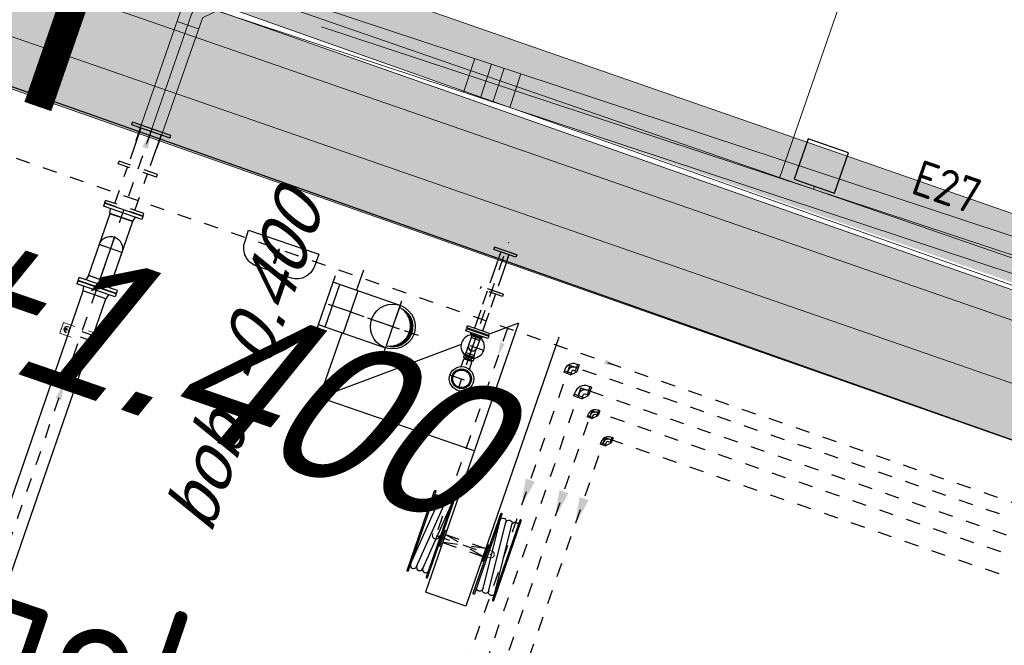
# Model space of a CAD drawing. Header units: metres. Extents: x 128615 to 129083, y 455669 to 456034.
# Tile 78 of 158: x 128813.39 to 128820.31, y 455829.28 to 455833.68. Entities that reach past the tile are written whole.
import ezdxf
from ezdxf.lldxf.tags import DXFTag

# ---------------------------------------------------------------- set-up
doc = ezdxf.new("R2010")
doc.units = ezdxf.units.M
for name, pattern in [('AM_ISO08W050', [18, 12, -1.5, 3, -1.5]), ('CENTER', [2, 1.25, -0.25, 0.25, -0.25]), ('CENTER2', [1.125, 0.75, -0.125, 0.125, -0.125]), ('DASHED', [19.05, 12.7, -6.35]), ('HIDDEN', [0.375, 0.25, -0.125]), ('RI-AWZI_SLIBLEIDING', [11, 5, -3, 0, -3]), ('RI-AWZI_TERREINRIOLERING', [19.8, 6, -1.8, 2.4, -1.8, 1.8, -1.8, 2.4, -1.8])]:
    doc.linetypes.add(name, pattern=pattern)
for name, color, linetype in [('01', 6, 'Continuous'), ('0H', 6, 'CENTER'), ('0Hid', 6, 'HIDDEN'), ('0Hu1', 6, 'Continuous'), ('0Symbol', 6, 'Continuous'), ('11', 6, 'CENTER'), ('B-XX-GR-GRAS-G', 90, 'Continuous'), ('B-XX-GR-KRUIDEN-G', 98, 'Continuous'), ('B-XX-KL-ELEKTRA-G_HDSR', 190, 'HDSR_Elektra'), ('B-XX-OG-BEBOUWING-G', 1, 'Continuous'), ('B-XX-RI-AWZI_TERREINRIOLERING-T25_HDSR', 7, 'Continuous'), ('WL5771--_T_KANAAL-H', 6, 'Continuous'), ('WL5773--_HARTLIJN', 6, 'CENTER2'), ('ZU_B_A_EB00---hSTAAL~-_-----', 1, 'Continuous')]:
    doc.layers.add(name, color=color, linetype=linetype)
for name, color, linetype, lineweight in [('AM_7', 6, 'AM_ISO08W050', 25), ('B-ME-RI-KOLK-G', 7, 'Continuous', 25), ('B-XX-GR-HAAG-G', 90, 'GR-HAAG1', 13), ('B-XX-RI-AWZI_SLIBLEIDING-G', 40, 'RI-AWZI_SLIBLEIDING', 18), ('B-XX-RI-AWZI_SLIBLEIDING-T25_HDSR', 7, 'Continuous', 35), ('B-XX-RI-AWZI_TERREINRIOLERING-G', 10, 'RI-AWZI_TERREINRIOLERING', 18), ('B-XX-VH-BESTRATING-V', 1, 'Continuous', 18), ('ME-CL', 6, 'CENTER2', 18), ('X-XX-AL-T25', 7, 'Continuous', 25)]:
    doc.layers.add(name, color=color, linetype=linetype, lineweight=lineweight)
doc.styles.add('ISO', font='Iso.shx', dxfattribs={"height": 50})
doc.styles.add('NORATT', font='isocp.shx')
doc.styles.get("Standard").update_dxf_attribs({"font": 'arial.ttf'})
doc.styles.add('TAUW-ISOCP', font='tcb_isocp.shx')
doc.styles.add('tcb_isocp', font='tcb_isocp.shx')
doc.styles.add('WB025', font='ISO.SHX', dxfattribs={"height": 2.5})
doc.linetypes.add('GR-HAAG1', pattern='A,6,[176,NLCS.SHX,S=0.125,R=0,X=0,Y=0],-2', length=8)
tags = doc.linetypes.add('HDSR_Elektra', pattern='A,25,-2,["E",Standard,S=1.5,R=0,X=0,Y=-0.75],-4', length=31).pattern_tags.tags
tags[6] = DXFTag(74, 10)

# ---------------------------------------------------------------- blocks, each defined once
blk = doc.blocks.new('Vof150')
for p, q in [((-92, -33), (-84.15, 0)), ((-84.15, 0), (84.15, 0)), ((84.15, 0), (92, -33)), ((-142.5, -33), (142.5, -33)), ((-142.5, -55), (-142.5, -33)), ((-142.5, -55), (142.5, -55)), ((142.5, -55), (142.5, -33))]:
    blk.add_line(p, q)
blk = doc.blocks.new('B150ba')
for p, q in [((0, 84.1), (-228.5, 84.1)), ((-228.5, -84.2), (-228.5, 84.1)), ((0, -84.2), (-228.5, -84.2))]:
    blk.add_line(p, q)
at = {"color": 0, "linetype": 'ByBlock'}
for p, q in [((0, 84.1), (0, -84.2)), ((84.1, 0), (-228.5, 0))]:
    blk.add_line(p, q, dxfattribs=at)
blk.add_arc((0, 0), 84.2, 270, 90)
blk = doc.blocks.new('df-DN50')
for points in [[(82.5, 10), (-82.5, 10), (-82.5, 28), (82.5, 28)], [(42.5, 0), (-42.5, 0), (-42.5, 10), (42.5, 10)]]:
    blk.add_lwpolyline(points, close=True)
blk = doc.blocks.new('meslghst')
for p, q in [((-251, -29), (-298.3, -29)), ((-249, -29.1), (249, -73.1)), ((-30, -10), (-30, -20)), ((30, -10), (30, -20)), ((249, -118.3), (-249, -74.3)), ((246.1, -163.2), (-249, -119.4)), ((247.1, -163.2), (295.2, -163.2))]:
    blk.add_line(p, q)
blk.add_lwpolyline([(60, 0), (60, -10), (-60, -10), (-60, 0)], close=True)
for points in [[(296, -29, 1), (296, -20), (-296, -20, 1), (-296, -29)], [(296, -163.2, -1), (296, -172.2), (-296, -172.2, -1), (-296, -163.2)]]:
    blk.add_lwpolyline(points, format="xyb", close=True)
for points in [[(245.1, -72.7, 0.888218), (254.2, -29, 0.888218)], [(-249, -119.4, 0.888218), (-258.2, -163.2, 0.888218)]]:
    blk.add_lwpolyline(points, format="xyb")
for centre, start, end in [((-251, -51.5), 84.95144, 264.95144), ((-251, -96.7), 84.95144, 264.95144), ((247.1, -95.5), 264.95144, 84.95144), ((247.1, -140.7), 264.95144, 84.95144)]:
    blk.add_arc(centre, 22.5, start, end)
blk = doc.blocks.new('knie90-DN25va')
for p, q in [((-52.6, -18.2), (-52.6, 18.2)), ((-43.2, 18.2), (-52.6, 18.2)), ((-43.2, -18.2), (-43.2, 18.2)), ((-33.8, 16.9), (-43.2, 16.9)), ((-43.2, -18.2), (-52.6, -18.2)), ((-52.6, -18.2), (-18.2, -52.6)), ((-33.8, -16.9), (-43.2, -16.9)), ((18.2, -43.2), (-18.2, -43.2)), ((-18.2, -52.6), (-18.2, -43.2)), ((18.2, -52.6), (-18.2, -52.6)), ((-16.9, -43.2), (-16.9, -33.8)), ((16.9, -43.2), (16.9, -33.8)), ((18.2, -52.6), (18.2, -43.2))]:
    blk.add_line(p, q)
at = {"color": 0, "linetype": 'ByBlock'}
for p, q in [((0, 0), (-52.6, 0)), ((0, -52.6), (0, 0))]:
    blk.add_line(p, q, dxfattribs=at)
for radius in [50.6, 16.9]:
    blk.add_arc((-33.8, -33.8), radius, 0, 90)
blk.add_arc((-33.8, -33.8), 33.8, 0, 90, dxfattribs=at)
blk = doc.blocks.new('knie90-DN40va')
for p, q in [((-59.2, -25.5), (-59.2, 25.5)), ((-48.6, 25.5), (-59.2, 25.5)), ((-48.6, -25.5), (-48.6, 25.5)), ((-38, 24.1), (-48.6, 24.1)), ((-59.2, -25.5), (-25.5, -59.2)), ((-48.6, -25.5), (-59.2, -25.5)), ((-38, -24.1), (-48.6, -24.1)), ((25.5, -48.6), (-25.5, -48.6)), ((-25.5, -59.2), (-25.5, -48.6)), ((25.5, -59.2), (-25.5, -59.2)), ((-24.1, -48.6), (-24.1, -38)), ((24.1, -48.6), (24.1, -38)), ((25.5, -59.2), (25.5, -48.6))]:
    blk.add_line(p, q)
at = {"color": 0, "linetype": 'ByBlock'}
for p, q in [((0, 0), (-59.2, 0)), ((0, -59.2), (0, 0))]:
    blk.add_line(p, q, dxfattribs=at)
for radius in [62.2, 13.9]:
    blk.add_arc((-38, -38), radius, 0, 90)
blk.add_arc((-38, -38), 38, 0, 90, dxfattribs=at)
blk = doc.blocks.new('*X140')
at = {"color": 0}
for p, q in [((-0.1, 0.365), (-0.1, 0.441)), ((-0.09, 0.367), (-0.09, 0.443)), ((-0.08, 0.369), (-0.08, 0.445)), ((-0.07, 0.371), (-0.07, 0.447)), ((-0.06, 0.372), (-0.06, 0.448)), ((-0.05, 0.374), (-0.05, 0.449)), ((-0.04, 0.375), (-0.04, 0.45)), ((-0.03, 0.375), (-0.03, 0.451)), ((-0.02, 0.376), (-0.02, 0.452)), ((-0.01, 0.376), (-0.01, 0.452)), ((0, 0.376), (0, 0.452)), ((0.01, 0.376), (0.01, 0.452)), ((0.02, 0.376), (0.02, 0.452)), ((0.03, 0.375), (0.03, 0.451)), ((0.04, 0.375), (0.04, 0.45)), ((0.05, 0.374), (0.05, 0.449)), ((0.06, 0.372), (0.06, 0.448)), ((0.07, 0.371), (0.07, 0.447)), ((0.08, 0.369), (0.08, 0.445)), ((0.09, 0.367), (0.09, 0.443)), ((0.1, 0.365), (0.1, 0.441)), ((-0.39, 0.16), (-0.39, 0.229)), ((-0.38, 0.175), (-0.38, 0.245)), ((-0.37, 0.189), (-0.37, 0.26)), ((-0.36, 0.203), (-0.36, 0.273)), ((-0.35, 0.215), (-0.35, 0.286)), ((-0.34, 0.226), (-0.34, 0.298)), ((-0.33, 0.237), (-0.33, 0.309)), ((-0.32, 0.247), (-0.32, 0.319)), ((-0.31, 0.256), (-0.31, 0.329)), ((-0.3, 0.265), (-0.3, 0.338)), ((-0.29, 0.273), (-0.29, 0.347)), ((-0.28, 0.281), (-0.28, 0.355)), ((-0.27, 0.289), (-0.27, 0.363)), ((-0.26, 0.296), (-0.26, 0.37)), ((-0.25, 0.302), (-0.25, 0.377)), ((-0.24, 0.309), (-0.24, 0.383)), ((-0.23, 0.315), (-0.23, 0.389)), ((-0.22, 0.32), (-0.22, 0.395)), ((-0.21, 0.326), (-0.21, 0.4)), ((-0.2, 0.331), (-0.2, 0.405)), ((-0.19, 0.335), (-0.19, 0.41)), ((-0.18, 0.34), (-0.18, 0.415)), ((-0.17, 0.344), (-0.17, 0.419)), ((-0.16, 0.348), (-0.16, 0.423)), ((-0.15, 0.351), (-0.15, 0.426)), ((-0.14, 0.355), (-0.14, 0.43)), ((-0.13, 0.358), (-0.13, 0.433)), ((-0.12, 0.36), (-0.12, 0.436)), ((-0.11, 0.363), (-0.11, 0.439)), ((0.11, 0.363), (0.11, 0.439)), ((0.12, 0.36), (0.12, 0.436)), ((0.13, 0.358), (0.13, 0.433)), ((0.14, 0.355), (0.14, 0.43)), ((0.15, 0.351), (0.15, 0.426)), ((0.16, 0.348), (0.16, 0.423)), ((0.17, 0.344), (0.17, 0.419)), ((0.18, 0.34), (0.18, 0.415)), ((0.19, 0.335), (0.19, 0.41)), ((0.2, 0.331), (0.2, 0.405)), ((0.21, 0.326), (0.21, 0.4)), ((0.22, 0.32), (0.22, 0.395)), ((0.23, 0.315), (0.23, 0.389)), ((0.24, 0.309), (0.24, 0.383)), ((0.25, 0.302), (0.25, 0.377)), ((0.26, 0.296), (0.26, 0.37)), ((0.27, 0.289), (0.27, 0.363)), ((0.28, 0.281), (0.28, 0.355)), ((0.29, 0.273), (0.29, 0.347)), ((0.3, 0.265), (0.3, 0.338)), ((0.31, 0.256), (0.31, 0.329)), ((0.32, 0.247), (0.32, 0.319)), ((0.33, 0.237), (0.33, 0.309)), ((0.34, 0.226), (0.34, 0.298)), ((0.35, 0.215), (0.35, 0.286)), ((0.36, 0.203), (0.36, 0.273)), ((0.37, 0.189), (0.37, 0.26)), ((0.38, 0.175), (0.38, 0.245)), ((0.39, 0.16), (0.39, 0.229)), ((-0.45, 0.011), (-0.45, 0.044)), ((-0.44, 0.05), (-0.44, 0.104)), ((-0.43, 0.079), (-0.43, 0.14)), ((-0.42, 0.104), (-0.42, 0.167)), ((-0.41, 0.125), (-0.41, 0.191)), ((-0.4, 0.143), (-0.4, 0.211)), ((0.4, 0.143), (0.4, 0.211)), ((0.41, 0.125), (0.41, 0.191)), ((0.42, 0.104), (0.42, 0.167)), ((0.43, 0.079), (0.43, 0.14)), ((0.44, 0.05), (0.44, 0.104)), ((0.45, 0.011), (0.45, 0.044))]:
    blk.add_line(p, q, dxfattribs=at)
blk = doc.blocks.new('karods')
blk.add_circle((0, 0), 0.5)
at = {"layer": 'WL5773--_HARTLIJN'}
for p, q in [((0, -0.6), (0, 0.6)), ((-0.6, 0), (0.6, 0))]:
    blk.add_line(p, q, dxfattribs=at)
at = {"layer": 'WL5771--_T_KANAAL-H', "color": 1}
blk.add_blockref('*X140', (0, 0), dxfattribs=at)
blk = doc.blocks.new('OBO31500090SH')
blk.add_lwpolyline([(-157.5, 0), (-157.5, -315), (157.5, -315), (157.5, 0)])
at = {"layer": 'WL5773--_HARTLIJN'}
for p, q in [((0, -315), (0, 157.5)), ((-157.5, 0), (157.5, 0))]:
    blk.add_line(p, q, dxfattribs=at)
at = {"xscale": 315, "yscale": 315, "zscale": 315}
blk.add_blockref('karods', (0, 0), dxfattribs=at)
blk = doc.blocks.new('karo')
for p, q in [((1, 0.5), (0, 0.5)), ((0, -0.5), (1, -0.5))]:
    blk.add_line(p, q)
at = {"layer": 'WL5773--_HARTLIJN'}
blk.add_line((0, 0), (1, 0), dxfattribs=at)
blk = doc.blocks.new('orn_a_k315-315-50')
for points in [[(-207.5, 50), (207.5, 50)], [(-157.5, 50), (-157.5, 0), (157.5, 0), (157.5, 50)]]:
    blk.add_lwpolyline(points)
at = {"color": 2, "style": 'NORATT'}
for tag, p, flags in [('ROS_TYPE', (239.2, 134.2), 8), ('ROS_M3H', (239.2, 124.2), 8), ('ROS_M3H_G', (239.2, 114.2), 8), ('ROS_ZIJDE', (239.2, 104.2), 9), ('ROS_STAT', (239.2, 94.2), 9)]:
    blk.add_attdef(tag, p, '', height=6.25, dxfattribs=dict(at, flags=flags))
blk = doc.blocks.new('knie90-DN50va')
for p, q in [((-68.7, -31.7), (-68.7, 31.7)), ((-56.5, 31.7), (-68.7, 31.7)), ((-56.5, -31.7), (-56.5, 31.7)), ((-44.2, 30.2), (-56.5, 30.2)), ((-68.7, -31.7), (-31.7, -68.7)), ((-56.5, -31.7), (-68.7, -31.7)), ((-44.2, -30.1), (-56.5, -30.1)), ((31.7, -56.5), (-31.7, -56.5)), ((-31.7, -68.7), (-31.7, -56.5)), ((31.7, -68.7), (-31.7, -68.7)), ((-30.1, -56.5), (-30.1, -44.2)), ((30.2, -56.5), (30.2, -44.2)), ((31.7, -68.7), (31.7, -56.5))]:
    blk.add_line(p, q)
at = {"color": 0, "linetype": 'ByBlock'}
for p, q in [((0, 0), (-68.7, 0)), ((0, -68.7), (0, 0))]:
    blk.add_line(p, q, dxfattribs=at)
for radius in [74.3, 14]:
    blk.add_arc((-44.2, -44.2), radius, 0, 90)
blk.add_arc((-44.2, -44.2), 44.2, 0, 90, dxfattribs=at)
blk = doc.blocks.new('slibverwerkingsgebouw')
for p, q in [((7256.1, 5766.2), (6971.1, 5766)), ((6971.1, 5766), (6971.1, 5686)), ((7256.1, 5766.2), (7256.1, 5686.2)), ((7256.1, 5686.2), (6971.1, 5686)), ((7012.1, 5726), (6999.1, 5726)), ((7005.6, 5719.5), (7005.6, 5732.5)), ((7215.1, 5726.1), (7228.1, 5726.1)), ((7221.6, 5719.6), (7221.6, 5732.6)), ((9911.4, 5206.7), (9911.4, 5216.7)), ((9961.4, 5206.8), (9961.4, 5216.8)), ((10343.7, 5232), (10333.7, 5232)), ((10343.7, 5182), (10333.7, 5182))]:
    blk.add_line(p, q)
for centre, radius in [((8235.1, 6705.6), 20.2), ((7005.6, 5726), 6.5), ((7221.6, 5726.1), 6.5)]:
    blk.add_circle(centre, radius)
for centre, start, end in [((9936.4, 5206.8), 180.03907, 0.03907), ((10343.7, 5207), 270.03906, 90.03906)]:
    blk.add_arc(centre, 25, start, end)
at = {"layer": '01'}
for p, q in [((9827.6, 7256.7), (9662.6, 7256.6)), ((9662.6, 7256.6), (9662.6, 7240.6)), ((9827.6, 7240.7), (9662.6, 7240.6)), ((9811.3, 7256.7), (9684.6, 7256.6)), ((9714.9, 7240.6), (9715, 7106.6)), ((9775.2, 7240.7), (9775.3, 7106.7)), ((9827.6, 7256.7), (9827.6, 7240.7)), ((9715.2, 6806.6), (9715.3, 6672.6)), ((9775.5, 6806.7), (9775.6, 6672.7)), ((9828, 6672.7), (9663, 6672.6)), ((9663, 6656.6), (9663, 6672.6)), ((9828, 6656.7), (9663, 6656.6)), ((9811.7, 6656.7), (9685, 6656.6)), ((9828, 6656.7), (9828, 6672.7)), ((9777, 6615.5), (9713.7, 6615.5)), ((9713.7, 6615.5), (9713.7, 6603.2)), ((9777, 6603.3), (9713.7, 6603.2)), ((9715.2, 6603.2), (9715.2, 6546.8)), ((9715.3, 6615.5), (9715.3, 6625.6)), ((9715.3, 6623), (9775.6, 6623.1)), ((9775.5, 6603.3), (9775.5, 6546.8)), ((9775.6, 6615.5), (9775.6, 6625.7)), ((9777, 6615.5), (9777, 6603.3)), ((9714.1, 6386.6), (9717, 6442.2)), ((9777.2, 6386.7), (9774.2, 6442.3))]:
    blk.add_line(p, q, dxfattribs=at)
for radius in [69.2, 61.7]:
    blk.add_circle((9745.7, 6306.7), radius, dxfattribs=at)
for centre, radius, start, end in [((9745.5, 6547.1), 82.5, 111.47462, 68.60351), ((9745.4, 6547.1), 31.7, 161.37187, 17.06749), ((9745.4, 6547.1), 30.2, 180.03907, 0.03907)]:
    blk.add_arc(centre, radius, start, end, dxfattribs=at)
at = {"layer": '0H'}
for p, q in [((9745.6, 6518.3), (9745, 7323.8)), ((7112.5, 7254.9), (7115.1, 3469.9)), ((18032.1, 6649.3), (10435.2, 6644.1)), ((9745.6, 6464.6), (9745.5, 6629.6)), ((10439.3, 607.1), (10435.2, 6644.1)), ((9828, 6547.1), (9663, 6547)), ((17726.8, 6524.2), (10560.3, 6519.3)), ((10563, 2462.2), (10560.3, 6519.3)), ((17726.9, 6399.2), (10685.4, 6394.4)), ((10688.2, 2212.3), (10685.4, 6394.4)), ((17566.6, 6249), (10835.5, 6244.5)), ((10838.3, 2012.4), (10835.5, 6244.5))]:
    blk.add_line(p, q, dxfattribs=at)
at = {"layer": '0Hid'}
for p, q in [((7037.6, 7104.8), (7037.7, 6964.3)), ((7187.6, 7104.9), (7187.7, 6964.4)), ((9715, 7106.6), (9715.1, 6964.6)), ((9775.3, 7106.7), (9775.4, 6964.7)), ((7255.2, 6964.4), (6970.2, 6964.3)), ((6970.3, 6945.3), (6970.2, 6964.3)), ((7255.3, 6945.4), (6970.3, 6945.3)), ((7037.9, 6673.8), (7037.8, 6945.3)), ((7187.9, 6673.9), (7187.8, 6945.4)), ((7255.3, 6945.4), (7255.2, 6964.4)), ((9827.8, 6964.7), (9662.8, 6964.6)), ((9662.8, 6964.6), (9662.8, 6948.6)), ((9827.8, 6948.7), (9662.8, 6948.6)), ((9811.5, 6964.7), (9684.8, 6964.6)), ((9715.1, 6948.6), (9715.2, 6806.6)), ((9775.4, 6948.7), (9775.5, 6806.7)), ((9827.8, 6964.7), (9827.8, 6948.7)), ((7255.4, 6673.9), (6970.4, 6673.8)), ((6970.4, 6654.8), (6970.4, 6673.8)), ((7255.4, 6654.9), (6970.4, 6654.8)), ((7255.4, 6654.9), (7255.4, 6673.9)), ((9715.4, 6490.6), (9715.4, 6536.9)), ((9775.7, 6490.6), (9775.7, 6537.8)), ((9708.1, 6468.7), (9708.1, 6454.9)), ((9713.9, 6490.6), (9777.3, 6490.6)), ((9713.9, 6478.3), (9713.9, 6490.6)), ((9713.9, 6478.3), (9777.3, 6478.3)), ((9773.7, 6471.7), (9717.4, 6471.6)), ((9717.5, 6451.9), (9773.7, 6452)), ((9726.8, 6451.9), (9717.5, 6451.9)), ((9771.7, 6444.7), (9719.5, 6444.6)), ((9723.4, 6478.2), (9723.4, 6471.6)), ((9723.4, 6451.9), (9723.4, 6444.6)), ((9726.4, 6478.2), (9726.4, 6471.6)), ((9726.4, 6451.9), (9726.4, 6444.6)), ((9726.8, 6468.7), (9726.8, 6454.9)), ((9764.4, 6468.7), (9764.4, 6454.9)), ((9764.8, 6478.3), (9764.8, 6471.7)), ((9764.8, 6452), (9764.8, 6444.7)), ((9767.7, 6471.7), (9767.7, 6478.3)), ((9767.8, 6444.7), (9767.8, 6452)), ((9777.3, 6478.3), (9777.3, 6490.6)), ((9783.1, 6454.9), (9783.1, 6468.7)), ((7217.6, 5746.1), (7009.6, 5746)), ((7217.6, 5706.1), (7009.6, 5706)), ((7026.1, 5746), (7026.1, 5706)), ((7201, 5746.1), (7201.1, 5706.1)), ((9996.4, 5235.8), (10296.4, 5236)), ((9996.4, 5235.8), (10296.5, 5176)), ((10296.4, 5236), (9996.5, 5175.8)), ((9996.5, 5175.8), (10296.5, 5176))]:
    blk.add_line(p, q, dxfattribs=at)
for centre, radius, start, end in [((9717.5, 6455.3), 16.4, 55.07872, 124.99941), ((9717.4, 6468.3), 16.4, 235.07872, 304.99941), ((9719.5, 6442.1), 2.55, 90.03906, 177.03907), ((9745.6, 6410.6), 61.1, 72.14252, 107.93561), ((9745.6, 6513), 61.1, 252.14252, 287.93561), ((9773.7, 6455.3), 16.4, 55.07872, 124.99941), ((9773.7, 6468.3), 16.4, 235.07872, 304.99941), ((9771.7, 6442.1), 2.55, 3.03906, 90.03906), ((7009.6, 5726), 20, 90.03906, 270.03906), ((7217.6, 5726.1), 20, 270.03906, 90.03906)]:
    blk.add_arc(centre, radius, start, end, dxfattribs=at)
at = {"layer": '0Hu1'}
for p, q in [((7255, 7254.9), (6970, 7254.8)), ((6970.1, 7235.8), (6970, 7254.8)), ((7255.1, 7235.9), (6970.1, 7235.8)), ((7037.6, 7235.8), (7037.6, 7104.8)), ((7187.6, 7235.9), (7187.6, 7104.9)), ((7255.1, 7235.9), (7255, 7254.9)), ((8845.3, 6653.1), (8845.2, 6806)), ((9995.4, 6806.8), (9833.2, 6672.7)), ((9995.4, 6806.8), (9996.7, 4806.8)), ((10295.4, 6807), (10296.7, 4807)), ((8230.1, 6654.5), (8230, 6744.3)), ((8235.1, 6750.4), (8235.2, 6641)), ((8235.1, 6729.8), (8235.1, 6681.4)), ((8240.3, 6654.5), (8240.2, 6744.3)), ((8243.5, 6654.5), (8226, 6654.5)), ((8228.1, 6650.9), (8228.1, 6654.5)), ((8242.2, 6650.9), (8242.2, 6654.5)), ((7197.1, 6594.9), (7028.8, 6594.8)), ((7028.8, 6594.8), (7029.2, 6136.8)), ((7197.1, 6594.9), (7197.5, 6136.9)), ((9664.3, 6532.9), (8846, 5856)), ((8845.8, 5856), (8845.5, 6338.1)), ((7030.7, 3842.3), (7029.2, 6019.8)), ((7199, 3842.4), (7197.5, 6019.9)), ((9996, 5856.8), (8845.8, 5856)), ((10296.7, 4807), (9996.7, 4806.8))]:
    blk.add_line(p, q, dxfattribs=at)
for points in [[(7988.2, 6805.4), (8510.1, 6805.8), (8510.1, 6715.9, -0.39615), (8383.2, 6585), (8125.2, 6584.8, -0.420962), (7991.1, 6715.6), (7988.2, 6805.4)], [(8230.2, 6658.9, 0.102954), (8228.6, 6656.8, 0.111471), (8228.1, 6654.5, 0.111471), (8228.6, 6652.2, 0.102954), (8230.2, 6650.2, 0.092827), (8232.4, 6648.8, 0.086748), (8235.2, 6648.4, 0.086748), (8237.9, 6648.9, 0.092827), (8240.2, 6650.2, 0.102954), (8241.7, 6652.2, 0.111471), (8242.2, 6654.5, 0.111471)], [(8228.1, 6650.9, 0.111471), (8228.6, 6648.5, 0.102954), (8230.2, 6646.5, 0.092827), (8232.4, 6645.2, 0.086748), (8235.2, 6644.7, 0.086748), (8237.9, 6645.2, 0.092827), (8240.2, 6646.5, 0.102954), (8241.7, 6648.5, 0.111471), (8242.2, 6650.9, 0.111471)], [(8230.1, 6654.5, 0.120314), (8230.4, 6653, 0.105015), (8231.6, 6651.7, 0.088783), (8233.2, 6650.8, 0.079947), (8235.2, 6650.5, 0.079947), (8237.2, 6650.8, 0.088783), (8238.8, 6651.7, 0.105015), (8239.9, 6653, 0.120314), (8240.3, 6654.5, 0.120314)], [(8242.2, 6654.5, 0.111471), (8241.7, 6656.8, 0.102954), (8240.2, 6658.9, 0.092827)]]:
    blk.add_lwpolyline(points, format="xyb", dxfattribs=at)
for centre, radius in [((8235.1, 6705.6), 13), ((9745.7, 6306.7), 86)]:
    blk.add_circle(centre, radius, dxfattribs=at)
at = {"layer": '0Symbol'}
for points in [[(7134, 7113.6), (7112.5, 7241.6), (7091.3, 7113.6)], [(10469.1, 5791.9), (10435.9, 5591.9), (10402.4, 5791.8)], [(10719.1, 5792), (10685.9, 5592), (10652.4, 5792)], [(10869.1, 5792.1), (10835.9, 5592.1), (10802.4, 5792.1)], [(7135.2, 5244.2), (7113.8, 5372.2), (7092.6, 5244.2)]]:
    blk.add_solid(points, dxfattribs=at)
at = {"layer": '11'}
for p, q in [((9745.6, 6507.6), (9745.7, 6246.8)), ((9664, 6306.6), (9827.4, 6306.7))]:
    blk.add_line(p, q, dxfattribs=at)
at = {"layer": 'AM_7'}
for p, q in [((3478.3, 6745.2), (18242, 6755.3)), ((9935.4, 6749.6), (9936.4, 5181.8)), ((9936.4, 5206.8), (10343.7, 5207))]:
    blk.add_line(p, q, dxfattribs=at)
for points in [[(10658.9, 6766.8), (10658.9, 6733.4), (10758.9, 6750.2)], [(9952.1, 6637.1), (9918.8, 6637), (9935.5, 6537.1)]]:
    blk.add_solid(points, dxfattribs=at)
at = {"layer": 'ME-CL', "color": 1, "lineweight": 18}
blk.add_line((8210.9, 6705.6), (8259.3, 6705.6), dxfattribs=at)
at = {"layer": '01', "rotation": 0.03906527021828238}
blk.add_blockref('df-DN50', (9745.5, 6625.6), dxfattribs=at)
at = {"layer": '0Hu1'}
for name, p, rotation in [('Vof150', (7113, 6596.9), 180.0390652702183), ('Vof150', (7113.4, 6020.9), 180.0390652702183), ('meslghst', (9996.5, 5204.3), 270.0390618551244)]:
    blk.add_blockref(name, p, dxfattribs=dict(at, rotation=rotation))
at = {"layer": '0Hu1', "color": 1, "linetype": 'CENTER', "rotation": 90.03906185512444}
for name, p in [('knie90-DN40va', (10435.2, 6644.1)), ('knie90-DN50va', (10560.3, 6519.3)), ('knie90-DN25va', (10685.4, 6394.4)), ('knie90-DN25va', (10835.5, 6244.5))]:
    blk.add_blockref(name, p, dxfattribs=at)
at = {"layer": '0Hu1', "xscale": -1}
for name, p, rotation in [('B150ba', (7113.1, 6365.4), 270.0390618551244), ('Vof150', (7113.3, 6133.9), 0.03906527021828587), ('meslghst', (10296.5, 5204.6), 90.03906185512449)]:
    blk.add_blockref(name, p, dxfattribs=dict(at, rotation=rotation))
at = {"layer": 'ZU_B_A_EB00---hSTAAL~-_-----'}
for name, p, rotation in [('orn_a_k315-315-50', (8720.4, 6495.6), 90.03906185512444), ('OBO31500090SH', (9168.4, 6495.8), 270.0390618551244)]:
    blk.add_blockref(name, p, dxfattribs=dict(at, rotation=rotation))
at = {"layer": 'ZU_B_A_EB00---hSTAAL~-_-----', "xscale": 163.0463250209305, "yscale": 314.9999999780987, "zscale": 315, "rotation": 180.0162400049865}
blk.add_blockref('karo', (8853.4, 6495.6), dxfattribs=at)

msp = doc.modelspace()

# ---------------------------------------------------------------- hatches: boundary and pattern name
at = {"layer": 'B-XX-GR-GRAS-G'}
h = msp.add_hatch(dxfattribs=at)
h.set_pattern_fill('CROSS', color=256, scale=0.1, angle=-116.56329, style=0)
h.set_pattern_definition([(340.90658, (128738.9979, 455858.1423), (0.8077809, 0.392352), [0.3175, -0.9525]), (70.90658, (128739.096, 455857.94034), (-0.392352, 0.8077809), [0.3175, -0.9525])])
h.paths.add_polyline_path([(128845.8675, 455784.6486), (128847.5685, 455784.0598), (128847.7648, 455784.6268), (128846.0638, 455785.2156)])
h.paths.add_polyline_path([(128967.1056, 455860.4144), (128969.421, 455866.8918), (128880.9007, 455904.4097), (128810.0578, 455927.1028), (128808.0816, 455921.3937), (128811.586, 455919.9882), (128842.944, 455909.6013), (128874.3253, 455899.2846), (128897.3942, 455890.0888), (128932.2499, 455875.2516), (128958.9785, 455863.8749)])
edge = h.paths.add_edge_path()
edge.add_line((128984.0843, 455804.1851), (128953.5144, 455822.3927))
edge.add_line((128953.5144, 455822.3927), (128931.0818, 455759.6371))
edge.add_line((128931.0818, 455759.6371), (128923.6913, 455762.2049))
edge.add_line((128923.6913, 455762.2049), (128914.027, 455765.5502))
edge.add_line((128914.027, 455765.5502), (128897.8456, 455770.6508))
edge.add_line((128897.8456, 455770.6508), (128884.7246, 455774.2574))
edge.add_line((128884.7246, 455774.2574), (128872.5483, 455777.8538))
edge.add_line((128872.5483, 455777.8538), (128866.0796, 455781.0476))
edge.add_line((128866.0796, 455781.0476), (128866.0213, 455781.0678))
edge.add_line((128866.0213, 455781.0678), (128863.5642, 455773.7248))
edge.add_line((128863.5642, 455773.7248), (128871.5286, 455771.3054))
edge.add_line((128871.5286, 455771.3054), (128871.6723, 455771.4107))
edge.add_arc((128873.3846, 455770.3693), 2.0041, 78.24945, 148.69514, ccw=False)
edge.add_line((128873.7928, 455772.3314), (128875.0822, 455772.0165))
edge.add_line((128875.0822, 455772.0165), (128927.2956, 455757.613))
edge.add_line((128927.2956, 455757.613), (128956.8956, 455749.1706))
edge.add_line((128956.8956, 455749.1706), (128984.0843, 455804.1851))
at = {"layer": 'B-XX-GR-HAAG-G'}
h = msp.add_hatch(dxfattribs=at)
h.set_pattern_fill('ANGLE', color=256, scale=0.04, angle=-19.09342, style=0)
h.set_pattern_definition([(78.37646, (128738.99792, 455858.1423), (-0.2736702, 0.05629363), [0.2032, -0.0762]), (168.37646, (128738.99792, 455858.1423), (-0.05629363, -0.2736702), [0.2032, -0.0762])])
edge = h.paths.add_edge_path()
edge.add_line((128824.056, 455861.244), (128824.3252, 455861.9975))
edge.add_line((128824.3252, 455861.9975), (128807.4128, 455867.9094))
edge.add_line((128807.4128, 455867.9094), (128807.5845, 455867.0019))
edge.add_line((128807.5845, 455867.0019), (128824.0566, 455861.2438))
edge.add_line((128911.0525, 455830.6926), (128923.873, 455826.2244))
edge.add_line((128923.873, 455826.2244), (128926.9523, 455825.1513))
edge.add_line((128926.9523, 455825.1513), (128927.2239, 455825.9444))
edge.add_line((128927.2239, 455825.9444), (128912.0314, 455831.2301))
edge.add_line((128912.0314, 455831.2301), (128911.0524, 455830.6923))
at = {"layer": 'B-XX-GR-KRUIDEN-G'}
h = msp.add_hatch(dxfattribs=at)
h.set_pattern_fill('SWAMP', color=256, scale=0.2, angle=-116.56329, style=0)
h.set_pattern_definition([(340.9066, (128738.998, 455858.1423), (3.83935, 3.326516), [0.635, -4.445]), (70.9066, (128739.298, 455858.0384), (-0.96118, 4.98823), [0.3175, -8.48132]), (70.9066, (128739.373, 455858.0125), (-0.96118, 4.98823), [0.254, -8.54482]), (70.9066, (128739.223, 455858.0644), (-0.96118, 4.98823), [0.254, -8.54482]), (40.9066, (128739.448, 455857.9865), (-0.96117, 4.98823), [0.2032, -4.8768]), (100.9066, (128739.148, 455858.0904), (-4.80052, 1.66172), [0.2032, -4.8768])])
edge = h.paths.add_edge_path()
edge.add_line((128948.4118, 455833.458), (128948.6455, 455826.0783))
edge.add_line((128948.6455, 455826.0783), (128943.9096, 455812.3967))
edge.add_line((128943.9096, 455812.3967), (128941.3889, 455813.2785))
edge.add_line((128941.3889, 455813.2785), (128942.134, 455815.431))
edge.add_arc((128932.7453, 455818.8885), 10.0051, -20.21683, 71.17534)
edge.add_line((128935.9736, 455828.3584), (128892.186, 455843.5793))
edge.add_arc((128893.6953, 455847.9211), 4.5966, -157.04284, -109.16785, ccw=False)
edge.add_arc((128894.4308, 455848.2326), 5.3954, 162.51127, 202.95716, ccw=False)
edge.add_line((128889.2848, 455849.8541), (128901.8558, 455885.6736))
edge.add_line((128901.8558, 455885.6736), (128887.2243, 455890.7226))
edge.add_line((128887.2243, 455890.7226), (128887.1818, 455890.5997))
edge.add_line((128887.1818, 455890.5997), (128874.5146, 455895.1036))
edge.add_line((128874.5146, 455895.1036), (128873.5284, 455892.2545))
edge.add_arc((128867.2807, 455871.9955), 21.2004, 72.86074, 176.43586)
edge.add_line((128846.1213, 455873.3135), (128835.0104, 455877.1888))
edge.add_arc((128817.5916, 455889.2204), 21.1701, -34.63405, -24.22744)
edge.add_line((128836.8972, 455880.5331), (128837.0847, 455880.5151))
edge.add_line((128837.0847, 455880.5151), (128838.2442, 455883.7951))
edge.add_line((128838.2442, 455883.7951), (128838.0851, 455883.911))
edge.add_arc((128817.5916, 455889.2204), 21.1701, -14.52468, 21.05836)
edge.add_line((128837.3479, 455896.8273), (128838.4438, 455897.4513))
edge.add_line((128838.4438, 455897.4513), (128836.9197, 455900.5194))
edge.add_line((128836.9197, 455900.5194), (128835.8291, 455899.9707))
edge.add_arc((128817.5916, 455889.2204), 21.1701, 30.51774, 65.77256)
edge.add_line((128826.279, 455908.526), (128826.2969, 455908.7136))
edge.add_line((128826.2969, 455908.7136), (128823.017, 455909.8731))
edge.add_line((128823.017, 455909.8731), (128822.901, 455909.714))
edge.add_arc((128817.5916, 455889.2204), 21.1701, 75.47532, 155.58736)
edge.add_line((128798.3142, 455897.9702), (128798.1176, 455897.9799))
edge.add_line((128798.1176, 455897.9799), (128797.7212, 455896.8585))
edge.add_line((128797.7212, 455896.8585), (128793.8072, 455898.2134))
edge.add_arc((128775.6532, 455909.0573), 21.1462, -30.85117, -24.45064)
edge.add_line((128794.9029, 455900.3047), (128795.4902, 455900.2458))
edge.add_line((128795.4902, 455900.2458), (128796.7021, 455903.7468))
edge.add_line((128796.7021, 455903.7468), (128796.1976, 455904.0487))
edge.add_arc((128775.6532, 455909.0573), 21.1462, -13.70125, 21.18853)
edge.add_line((128795.3698, 455916.7004), (128797.9082, 455917.9559))
edge.add_line((128797.9082, 455917.9559), (128796.4067, 455921.1223))
edge.add_line((128796.4067, 455921.1223), (128793.8363, 455919.8526))
edge.add_arc((128775.6532, 455909.0573), 21.1462, 30.6974, 65.54936)
edge.add_line((128784.4058, 455928.3071), (128784.4647, 455928.8944))
edge.add_line((128784.4647, 455928.8944), (128780.9637, 455930.1062))
edge.add_line((128780.9637, 455930.1062), (128780.6618, 455929.6018))
edge.add_arc((128775.6532, 455909.0573), 21.1462, 76.29875, 155.50955)
edge.add_line((128756.4095, 455917.8233), (128755.8262, 455917.898))
edge.add_line((128755.8262, 455917.898), (128754.6142, 455914.3971))
edge.add_line((128754.6142, 455914.3971), (128755.1122, 455914.0803))
edge.add_arc((128775.6532, 455909.0573), 21.1462, 166.25894, 191.70438)
edge.add_line((128754.9467, 455904.7676), (128751.1986, 455903.6585))
edge.add_line((128751.1986, 455903.6585), (128751.1174, 455903.9197))
edge.add_line((128751.1174, 455903.9197), (128741.497, 455907.2999))
edge.add_line((128741.497, 455907.2999), (128757.0495, 455938.299))
edge.add_line((128757.0495, 455938.299), (128795.9633, 455925.5685))
edge.add_line((128795.9633, 455925.5685), (128808.0816, 455921.3937))
edge.add_line((128808.0816, 455921.3937), (128811.586, 455919.9882))
edge.add_line((128811.586, 455919.9882), (128842.944, 455909.6013))
edge.add_line((128842.944, 455909.6013), (128874.3253, 455899.2846))
edge.add_line((128874.3253, 455899.2846), (128897.3942, 455890.0888))
edge.add_line((128897.3942, 455890.0888), (128932.2499, 455875.2516))
edge.add_line((128932.2499, 455875.2516), (128958.9785, 455863.8749))
edge.add_line((128958.9785, 455863.8749), (128948.4118, 455833.458))
h.paths.add_polyline_path([(128845.6941, 455904.4571), (128848.0856, 455905.5477), (128849.231, 455903.2377), (128848.6445, 455901.5319), (128846.8292, 455902.1678)], flags=16)
at = {"layer": 'B-XX-VH-BESTRATING-V'}
h = msp.add_hatch(dxfattribs=at)
h.set_pattern_fill('AR-B88', color=256, scale=0.002, angle=-116.56329, style=0)
h.set_pattern_definition([(340.906581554, (222427.23342, -244865.00476), (0.13293724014, 0.3840425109), []), (70.906581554, (222427.23342, -244865.00476), (-0.059084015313, 0.45051113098), [0.4064, -0.4064])])
h.paths.add_polyline_path([(128848.0971, 455878.6359, -0.403741), (128873.2288, 455891.4051), (128873.5245, 455892.2556, 0.486896), (128846.1151, 455873.2097), (128834.9512, 455877.1035, 0.046667), (128836.8972, 455880.5331), (128837.0847, 455880.5151), (128838.2442, 455883.7951), (128838.0851, 455883.911, 0.15652), (128837.3479, 455896.8273), (128838.4438, 455897.4513), (128836.9197, 455900.5194), (128835.8291, 455899.9707, 0.155053), (128826.279, 455908.526), (128826.2969, 455908.7136), (128824.5146, 455909.3436), (128824.2202, 455908.4931), (128825.334, 455908.0994), (128825.3206, 455907.9592, -0.173834), (128835.4657, 455898.7804), (128836.5161, 455899.3089), (128837.2594, 455897.8125), (128836.2169, 455897.219, -0.174013), (128837.0525, 455883.5501), (128837.1722, 455883.4628), (128836.4706, 455881.478), (128836.3304, 455881.4915, -0.38441), (128811.8267, 455869.7874), (128811.749, 455869.6699), (128810.8869, 455869.9746), (128810.5925, 455869.1241), (128812.1121, 455868.587), (128812.216, 455868.7442, 0.07545), (128818.5707, 455868.0729, 0.075895), (128824.8362, 455869.3284), (128826.3977, 455866.1489), (128827.2047, 455866.5577), (128826.1752, 455868.708), (128828.4457, 455869.8033), (128829.4584, 455867.6596), (128832.767, 455866.4858), (128833.0883, 455867.3782), (128830.0883, 455868.4308), (128828.7671, 455871.2404), (128828.8525, 455871.2937, 0.085314), (128834.1919, 455876.0825), (128837.7766, 455874.8504), (128842.5595, 455873.1542), (128846.0839, 455871.9276), (128846.081, 455871.8227, 0.197443), (128852.3272, 455856.9671), (128850.4532, 455851.7043), (128837.701, 455856.1264), (128837.4046, 455855.2651), (128841.2029, 455853.9567), (128840.2941, 455851.3181, -0.037394), (128840.2171, 455851.027, -0.036633), (128840.1005, 455850.7561), (128837.9778, 455844.5937, -0.026918), (128837.918, 455844.3852, -0.026157), (128837.8388, 455844.19), (128836.9098, 455841.4928), (128836.1198, 455841.7704), (128834.2752, 455836.4664), (128835.0449, 455836.199), (128833.9673, 455833.0983, 0.045838), (128834.7846, 455832.717), (128835.7157, 455835.394), (128836.2, 455836.7518), (128835.4308, 455837.0335), (128836.6945, 455840.6412), (128837.4669, 455840.3769), (128841.9722, 455853.3664), (128875.6168, 455841.6267), (128872.6042, 455832.6313), (128869.4364, 455823.6341), (128868.9275, 455823.8104), (128868.602, 455822.8507), (128868.0093, 455821.1905), (128868.4012, 455821.0538, 0.054395), (128869.3766, 455820.7582), (128873.2028, 455831.5752), (128875.0931, 455836.9641, -0.041286), (128875.1755, 455837.2859, -0.04335), (128875.3177, 455837.6045), (128877.0162, 455842.4465), (128860.0174, 455848.3648), (128851.3065, 455851.4074), (128853.0584, 455856.2733, 0.327297), (128877.9962, 455853.702), (128879.454, 455851.9602), (128881.0432, 455853.2495), (128880.17, 455854.3809), (128882.1131, 455856.0401), (128883.0879, 455854.9248), (128883.6943, 455855.4498), (128882.3422, 455857.0749), (128882.4128, 455857.1465, 0.527185), (128875.6563, 455891.4715), (128874.8989, 455891.7329), (128874.6549, 455890.9094, -0.402981), (128886.4647, 455865.3549, -1)])
h.paths.add_polyline_path([(128876.3997, 455841.6513), (128877.6867, 455841.2058), (128877.883, 455841.7728), (128876.596, 455842.2183)], flags=24)
h = msp.add_hatch(dxfattribs=at)
h.set_pattern_fill('BRICK', color=256, scale=0.033071, angle=-116.50973)
h.set_pattern_definition([(340.90658, (128781.00315, 455850.76689), (0.06869295, 0.19844713), []), (70.9066, (128781.00315, 455850.7669), (-0.3968943, 0.1373859), [0.21, -0.21]), (70.9066, (128781.2016, 455850.6982), (-0.3968943, 0.1373859), [-0.21, 0.21])])
edge = h.paths.add_edge_path()
edge.add_line((128831.6127, 455838.8346), (128839.0653, 455860.4903))
edge.add_line((128839.0653, 455860.4903), (128836.3035, 455861.4413))
edge.add_line((128836.3035, 455861.4413), (128833.5416, 455862.3923))
edge.add_arc((128834.2947, 455864.4076), 2.1514, 165.75864, 249.51029, ccw=False)
edge.add_line((128832.2094, 455864.9368), (128832.723, 455866.3635))
edge.add_line((128832.723, 455866.3635), (128829.5306, 455867.496))
edge.add_line((128829.5306, 455867.496), (128825.779, 455865.6898))
edge.add_line((128825.779, 455865.6898), (128824.1893, 455861.2288))
edge.add_line((128824.1893, 455861.2288), (128829.348, 455859.4119))
edge.add_arc((128828.6821, 455857.5377), 1.989, -20.16068, 70.43999, ccw=False)
edge.add_line((128830.5492, 455856.8522), (128825.0856, 455841.0701))
edge.add_arc((128820.6004, 455842.5189), 4.7134, 246.43031, 342.09788, ccw=False)
edge.add_line((128818.7157, 455838.1987), (128794.9887, 455846.4591))
edge.add_line((128794.9887, 455846.4591), (128740.4444, 455865.383))
edge.add_arc((128742.7379, 455872.105), 7.1025, 156.74959, 251.16118, ccw=False)
edge.add_line((128736.2121, 455874.9088), (128740.8492, 455888.4475))
edge.add_arc((128747.4193, 455885.784), 7.0895, 110.50432, 157.93215, ccw=False)
edge.add_line((128744.936, 455892.4243), (128746.056, 455895.6599))
edge.add_line((128746.056, 455895.6599), (128750.9664, 455893.9602))
edge.add_line((128750.9664, 455893.9602), (128752.5279, 455898.5416))
edge.add_line((128752.5279, 455898.5416), (128752.0153, 455900.3559))
edge.add_line((128752.0153, 455900.3559), (128751.9766, 455900.3452))
edge.add_line((128751.9766, 455900.3452), (128751.0126, 455903.8188))
edge.add_line((128751.0126, 455903.8188), (128743.3041, 455906.5355))
edge.add_line((128743.3041, 455906.5355), (128719.8929, 455838.903))
edge.add_line((128719.8929, 455838.903), (128720.2713, 455838.7734))
edge.add_line((128720.2713, 455838.7734), (128743.5505, 455906.0245))
edge.add_line((128743.5505, 455906.0245), (128750.6829, 455903.5109))
edge.add_line((128750.6829, 455903.5109), (128752.1091, 455898.5528))
edge.add_line((128752.1091, 455898.5528), (128750.7174, 455894.4697))
edge.add_line((128750.7174, 455894.4697), (128745.8089, 455896.1688))
edge.add_line((128745.8089, 455896.1688), (128744.6186, 455892.7301))
edge.add_arc((128747.4193, 455885.784), 7.4895, 111.9598, 158.01775)
edge.add_line((128740.4743, 455888.5874), (128735.6522, 455874.5084))
edge.add_arc((128742.7114, 455872.076), 7.4665, 160.98711, 251.27371)
edge.add_line((128740.3143, 455865.0047), (128794.8566, 455846.0816))
edge.add_line((128794.8566, 455846.0816), (128818.5714, 455837.8253))
edge.add_arc((128820.6004, 455842.5189), 5.1134, 246.62204, 342.05062)
edge.add_line((128825.4649, 455840.9431), (128830.926, 455856.7179))
edge.add_arc((128828.6821, 455857.5377), 2.389, 339.93186, 430.45376)
edge.add_line((128829.4814, 455859.789), (128824.7008, 455861.4727))
edge.add_line((128824.7008, 455861.4727), (128826.102, 455865.4046))
edge.add_line((128826.102, 455865.4046), (128829.4605, 455867.0965))
edge.add_line((128829.4605, 455867.0965), (128832.2105, 455866.1208))
edge.add_line((128832.2105, 455866.1208), (128831.8268, 455865.0548))
edge.add_arc((128834.2947, 455864.4076), 2.5514, 165.30423, 249.63199)
edge.add_line((128833.4067, 455862.0157), (128838.5569, 455860.2423))
edge.add_line((128838.5569, 455860.2423), (128831.2322, 455838.9583))
edge.add_arc((128836.4511, 455837.3561), 5.4593, 162.93266, 251.68839)
edge.add_line((128834.7358, 455832.1732), (128868.2103, 455820.559))
edge.add_arc((128870.2435, 455825.3755), 5.228, 247.11386, 340.46106)
edge.add_line((128875.1704, 455823.627), (128882.5907, 455844.7795))
edge.add_arc((128880.2054, 455845.695), 2.555, 339.00511, 400.58118)
edge.add_line((128882.1458, 455847.357), (128879.1821, 455850.9862))
edge.add_line((128879.1821, 455850.9862), (128886.2462, 455856.9579))
edge.add_arc((128882.7728, 455860.6776), 5.0892, 313.03873, 342.06205)
edge.add_line((128887.6147, 455859.1102), (128893.0182, 455874.516))
edge.add_arc((128882.8722, 455877.7591), 10.6517, 342.27381, 419.29051)
edge.add_line((128888.3119, 455886.917), (128886.2148, 455887.8727))
edge.add_line((128886.2148, 455887.8727), (128886.1094, 455887.4784))
edge.add_line((128886.1094, 455887.4784), (128888.1746, 455886.5274))
edge.add_arc((128882.8858, 455877.76), 10.2391, -17.72326, 58.9001, ccw=False)
edge.add_line((128892.6389, 455874.6431), (128887.2356, 455859.238))
edge.add_arc((128882.7728, 455860.6776), 4.6892, 313.12878, 342.12094, ccw=False)
edge.add_line((128885.9786, 455857.2553), (128883.173, 455854.8265))
edge.add_line((128883.173, 455854.8265), (128878.5836, 455851.0867))
edge.add_line((128878.5836, 455851.0867), (128881.8391, 455847.1002))
edge.add_arc((128880.2054, 455845.695), 2.155, -21.14302, 40.70071, ccw=False)
edge.add_line((128882.2153, 455844.9177), (128877.801, 455832.3322))
edge.add_line((128877.801, 455832.3322), (128874.7932, 455823.7601))
edge.add_arc((128870.2435, 455825.3755), 4.828, 246.96541, 340.45278, ccw=False)
edge.add_line((128868.3543, 455820.9324), (128834.8639, 455832.5522))
edge.add_arc((128836.4511, 455837.3561), 5.0593, 163.00725, 251.71664, ccw=False)
h = msp.add_hatch(dxfattribs=at)
h.set_pattern_fill('BRICK', color=256, scale=0.033071, angle=-116.50973)
h.set_pattern_definition([(340.90658, (128778.91506, 455852.89598), (0.06869295, 0.1984471), []), (70.9066, (128778.91506, 455852.896), (-0.3968943, 0.137386), [0.21, -0.21]), (70.9066, (128779.1135, 455852.8273), (-0.3968943, 0.137386), [-0.21, 0.21])])
h.paths.add_polyline_path([(128788.2179, 455843.4947), (128787.73, 455842.0861), (128788.1088, 455841.9548), (128788.4644, 455842.9842), (128847.4561, 455822.3585), (128847.6215, 455822.8378)])
h = msp.add_hatch(dxfattribs=at)
h.set_pattern_fill('BRICK', color=256, scale=0.033071, angle=-26.50973, style=0)
h.set_pattern_definition([(70.9066, (128774.82926, 455849.38127), (-0.1984471, 0.06869295), []), (160.9066, (128774.82926, 455849.38127), (-0.137386, -0.3968943), [0.21, -0.21]), (160.9066, (128774.89796, 455849.5797), (-0.137386, -0.3968943), [-0.21, 0.21])])
h.paths.add_polyline_path([(128831.9071, 455827.7246), (128788.4644, 455842.9842), (128788.2058, 455842.2371), (128807.6732, 455835.5743), (128807.6285, 455835.1941), (128831.5835, 455826.7804)])
h = msp.add_hatch(dxfattribs=at)
h.set_pattern_fill('BRICK', color=256, scale=0.033071, angle=-116.50973)
h.set_pattern_definition([(340.9066, (128792.81868, 455862.37102), (0.06869295, 0.1984471), []), (70.9066, (128792.81868, 455862.371), (-0.3968943, 0.137386), [0.21, -0.21]), (70.9066, (128793.01712, 455862.30232), (-0.3968943, 0.137386), [-0.21, 0.21])])
h.paths.add_polyline_path([(128827.5579, 455828.9654), (128827.8414, 455828.8671), (128827.7372, 455828.5666), (128831.5789, 455827.2351), (128831.7163, 455827.632), (128797.2548, 455839.5758), (128797.1172, 455839.179), (128807.213, 455835.6799), (128807.32, 455835.9884), (128807.6034, 455835.8902), (128807.4965, 455835.5817), (128827.4537, 455828.6648)])

# ---------------------------------------------------------------- linework, layer by layer
at = {"layer": 'B-ME-RI-KOLK-G', "lineweight": -3}
msp.add_lwpolyline([(128818.8361, 455832.5551), (128819.1196, 455832.457), (128819.2177, 455832.7405), (128818.9342, 455832.8386)], close=True, dxfattribs=at)
at = {"layer": 'B-XX-KL-ELEKTRA-G_HDSR', "linetype": 'DASHED', "const_width": 0.2}
msp.add_lwpolyline([(128814.6554, 455836.356), (128813.5174, 455833.0666)], dxfattribs=at)
at = {"layer": 'B-XX-OG-BEBOUWING-G'}
msp.add_lwpolyline([(128805.329, 455828.1947), (128802.8634, 455821.5083), (128783.434, 455828.3479), (128788.2058, 455842.2371), (128807.6732, 455835.5743), (128807.6285, 455835.1941), (128811.34, 455833.9121), (128829.1375, 455827.6279), (128825.2971, 455816.4828), (128823.7006, 455817.0306), (128823.7592, 455817.2171), (128818.7226, 455818.9794), (128820.1531, 455823.1197), (128807.8493, 455827.3315)], close=True, dxfattribs=at)
at = {"layer": 'B-XX-RI-AWZI_SLIBLEIDING-G', "linetype": 'Continuous'}
msp.add_line((128814.4966, 455833.6656), (128814.6477, 455833.6131), dxfattribs=at)
for points in [[(128814.2058, 455832.8286), (128814.5228, 455833.7412, -0.198639), (128814.6051, 455833.8338), (128815.9945, 455834.5087, 0.198958), (128815.9955, 455834.5098), (128818.3891, 455841.4287)], [(128814.357, 455832.7761), (128814.674, 455833.6887, -0.198639), (128814.675, 455833.6899), (128816.0644, 455834.3647, 0.198958), (128816.1467, 455834.4575), (128818.5404, 455841.3763)]]:
    msp.add_lwpolyline(points, format="xyb", dxfattribs=at)
at = {"layer": 'B-XX-RI-AWZI_SLIBLEIDING-G'}
msp.add_lwpolyline([(128814.2814, 455832.8024), (128814.5984, 455833.715, -0.198639), (128814.64, 455833.7618), (128816.0295, 455834.4367, 0.198958), (128816.0711, 455834.4836), (128818.4647, 455841.4025)], format="xyb", dxfattribs=at)
at = {"layer": 'B-XX-RI-AWZI_TERREINRIOLERING-G', "linetype": 'Continuous'}
for p, q in [((128816.5894, 455833.4036), (128816.511, 455833.1662)), ((128816.7081, 455833.3644), (128816.6297, 455833.127)), ((128816.7959, 455833.3354), (128816.7176, 455833.098)), ((128816.9146, 455833.2962), (128816.8362, 455833.0588))]:
    msp.add_line(p, q, dxfattribs=at)
at = {"layer": 'B-XX-RI-AWZI_TERREINRIOLERING-G'}
for points in [[(128820.7109, 455837.5127), (128820.7927, 455837.749), (128820.5565, 455837.8307), (128818.7334, 455832.564)], [(128818.9779, 455832.5061), (128818.9708, 455832.4856)]]:
    msp.add_lwpolyline(points, dxfattribs=at)
at = {"layer": 'B-XX-RI-AWZI_TERREINRIOLERING-G', "linetype": 'Continuous'}
for points in [[(128808.1434, 455836.1927), (128816.7081, 455833.3644), (128816.9146, 455833.2962), (128821.866, 455831.6612)], [(128808.065, 455835.9553), (128816.6297, 455833.127), (128816.8362, 455833.0588), (128821.7876, 455831.4238)]]:
    msp.add_lwpolyline(points, dxfattribs=at)
at = {"layer": 'B-XX-RI-AWZI_TERREINRIOLERING-G'}
msp.add_lwpolyline([(128808.1042, 455836.074), (128816.6689, 455833.2457, -0.000001), (128816.6689, 455833.2457), (128816.8754, 455833.1775, 0.000001), (128816.8754, 455833.1775), (128821.8268, 455831.5425)], format="xyb", dxfattribs=at)
at = {"layer": 'B-XX-VH-BESTRATING-V'}
msp.add_line((128788.6048, 455842.9966), (128847.581, 455822.5819), dxfattribs=at)
for points in [[(128847.6215, 455822.8378), (128788.2179, 455843.4947), (128787.73, 455842.0861), (128788.1088, 455841.9548)], [(128788.2058, 455842.2371), (128788.4644, 455842.9842), (128811.1803, 455835.0641), (128831.9071, 455827.7246), (128831.5835, 455826.7804), (128829.1375, 455827.6279)]]:
    msp.add_lwpolyline(points, dxfattribs=at)
at = {"layer": 'B-XX-VH-BESTRATING-V', "flags": 128}
msp.add_lwpolyline([(128788.2058, 455842.2371), (128807.6732, 455835.5743), (128807.6285, 455835.1941), (128831.5835, 455826.7804), (128831.9071, 455827.7246), (128788.4644, 455842.9842)], close=True, dxfattribs=at)
at = {"layer": 'B-XX-VH-BESTRATING-V'}
msp.add_lwpolyline([(128831.7163, 455827.632), (128831.5789, 455827.2351), (128797.1172, 455839.179), (128797.2548, 455839.5758)], close=True, dxfattribs=at)

# ---------------------------------------------------------------- block references
at = {"layer": 'B-XX-RI-AWZI_SLIBLEIDING-G', "xscale": 0.0009999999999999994, "yscale": 0.0009999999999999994, "zscale": 0.0009999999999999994, "rotation": 340.9065815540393}
msp.add_blockref('slibverwerkingsgebouw', (128805.224, 455828.3803), dxfattribs=at)

# ---------------------------------------------------------------- texts
at = {"layer": 'B-XX-RI-AWZI_SLIBLEIDING-T25_HDSR', "style": 'tcb_isocp', "oblique": 20.00024}
msp.add_text('bob. -0.400', height=0.36, rotation=70.91672, dxfattribs=at).set_placement((128814.7364, 455830.0584))
at = {"layer": 'B-XX-RI-AWZI_TERREINRIOLERING-T25_HDSR', "style": 'WB025'}
msp.add_text('E27', height=0.25, rotation=340.91202, dxfattribs=at).set_placement((128819.6456, 455832.4598))
at = {"layer": 'X-XX-AL-T25', "style": 'TAUW-ISOCP', "oblique": 20.00024}
msp.add_text('VP = +1.400', height=1, rotation=340.90658, dxfattribs=at).set_placement((128809.42, 455832.5554))
at = {"layer": 'X-XX-AL-T25', "style": 'ISO'}
msp.add_text('Slibverwerkingsgebouw', height=0.997539, rotation=341.18728, dxfattribs=at).set_placement((128804.6621, 455831.822))

doc.saveas('drawing.dxf')
